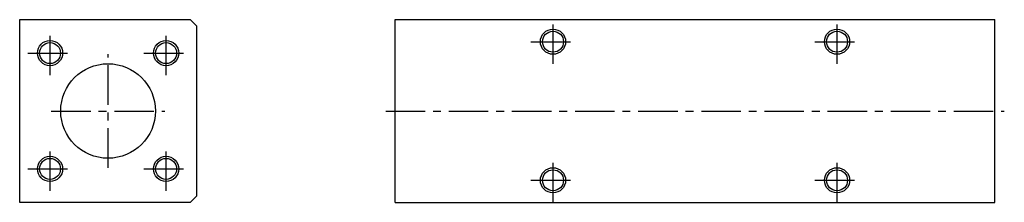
# Model space of a CAD drawing. Extents: x 90 to 401, y 127 to 185.
import ezdxf

# ---------------------------------------------------------------- set-up
doc = ezdxf.new("R2010")
doc.units = 0
doc.header["$LTSCALE"] = 10
doc.linetypes.add('CENTER', pattern=[2, 1.25, -0.25, 0.25, -0.25])
doc.layers.get('0').update_dxf_attribs({"linetype": 'CONTINUOUS'})

# ---------------------------------------------------------------- blocks, each defined once
blk = doc.blocks.new('AID3')
at = {"color": 7, "linetype": 'CONTINUOUS'}
for p, q in [((89.501067, 126.919695), (89.501067, 184.919695)), ((89.501067, 184.919695), (143.501067, 184.919695)), ((145.501067, 182.919695), (143.501067, 184.919695)), ((145.501067, 182.919695), (145.501067, 128.919695)), ((143.501067, 126.919695), (145.501067, 128.919695)), ((143.501067, 126.919695), (89.501067, 126.919695))]:
    blk.add_line(p, q, dxfattribs=at)
for centre, radius in [((99.116291, 174.304472), 4), ((135.885843, 174.304472), 4), ((99.116291, 174.304472), 3.3235), ((135.885843, 174.304472), 3.3235), ((117.501067, 155.919695), 15), ((99.116291, 137.534919), 4), ((99.116291, 137.534919), 3.3235), ((135.885843, 137.534919), 4), ((135.885843, 137.534919), 3.3235)]:
    blk.add_circle(centre, radius, dxfattribs=at)
blk = doc.blocks.new('AID37')
at = {"color": 7, "linetype": 'CONTINUOUS'}
for p, q in [((208.488213, 126.919695), (208.488213, 184.919695)), ((208.488213, 184.919695), (398.488213, 184.919695)), ((398.488213, 126.919695), (398.488213, 184.919695)), ((208.488213, 126.919695), (398.488213, 126.919695))]:
    blk.add_line(p, q, dxfattribs=at)
for centre, radius in [((258.488213, 177.919695), 4), ((258.488213, 177.919695), 3.3235), ((348.488213, 177.919695), 4), ((348.488213, 177.919695), 3.3235), ((258.488213, 133.919695), 4), ((348.488213, 133.919695), 4), ((258.488213, 133.919695), 3.3235), ((348.488213, 133.919695), 3.3235)]:
    blk.add_circle(centre, radius, dxfattribs=at)

msp = doc.modelspace()

# ---------------------------------------------------------------- linework, layer by layer
at = {"color": 1, "linetype": 'CENTER'}
for p, q in [((258.488213, 170.919695), (258.488213, 184.919695)), ((348.488213, 170.919695), (348.488213, 184.919695)), ((99.116291, 167.304472), (99.116291, 181.304472)), ((135.885843, 167.304472), (135.885843, 181.304472)), ((251.488213, 177.919695), (265.488213, 177.919695)), ((341.488213, 177.919695), (355.488213, 177.919695)), ((92.116291, 174.304472), (106.116291, 174.304472)), ((117.501067, 137.919695), (117.501067, 173.919695)), ((128.885843, 174.304472), (142.885843, 174.304472)), ((99.501067, 155.919695), (135.501067, 155.919695)), ((205.488213, 155.919695), (401.488213, 155.919695)), ((99.116291, 130.534919), (99.116291, 144.534919)), ((135.885843, 130.534919), (135.885843, 144.534919)), ((258.488213, 126.919695), (258.488213, 140.919695)), ((348.488213, 126.919695), (348.488213, 140.919695)), ((92.116291, 137.534919), (106.116291, 137.534919)), ((128.885843, 137.534919), (142.885843, 137.534919)), ((251.488213, 133.919695), (265.488213, 133.919695)), ((341.488213, 133.919695), (355.488213, 133.919695))]:
    msp.add_line(p, q, dxfattribs=at)

# ---------------------------------------------------------------- block references
for name in ['AID3', 'AID37']:
    msp.add_blockref(name, (0, 0))

doc.saveas('drawing.dxf')
